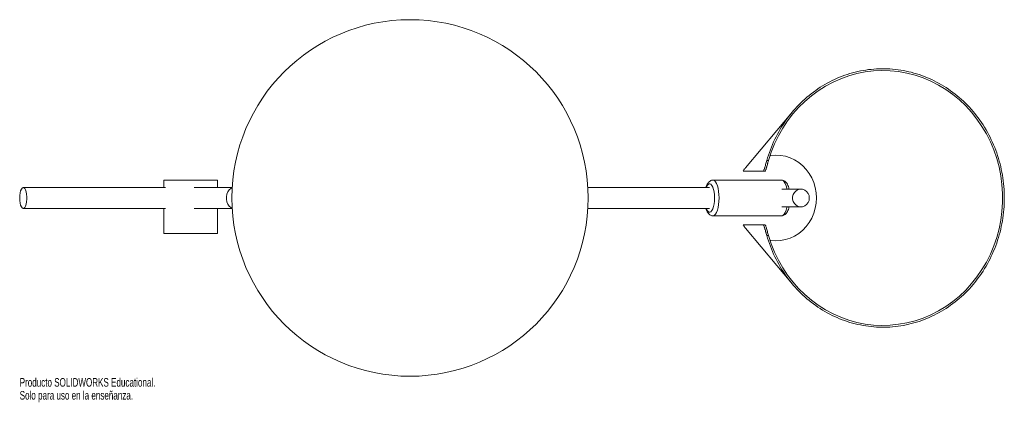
# Paper-space layout '_Inferior' of a CAD drawing. Header units: millimetres. Extents: x -219 to 334, y -115 to 100.
import ezdxf

# ---------------------------------------------------------------- set-up
doc = ezdxf.new("R2010")
doc.units = ezdxf.units.MM
doc.styles.add('SLDTEXTSTYLE0', font='TXT', dxfattribs={"width": 0.7})

psp = doc.layouts.new('_Inferior')

# ---------------------------------------------------------------- linework, layer by layer
at = {"color": 7, "linetype": 'Continuous', "lineweight": 15}
for p, q in [((214.63, 48.29), (188.32, 16.96)), ((200.23, 21), (201.21, 21)), ((199.26, 15), (198.3, 15)), ((-137.26, 5.85), (-217.13, 5.85)), ((-138.16, 10), (-138.16, 5.85)), ((-138.16, 10), (-108.16, 10)), ((-99.68, 5.85), (-121.19, 5.85)), ((-108.16, 5.85), (-108.16, 10)), ((168.14, 5.85), (99.83, 5.85)), ((208.55, 10), (170.02, 10)), ((219.41, 5), (208.69, 5)), ((208.69, -5), (219.41, -5)), ((-217.13, -5.85), (-137.26, -5.85)), ((-138.16, -5.85), (-138.16, -20)), ((-121.19, -5.85), (-99.67, -5.85)), ((-108.16, -20), (-108.16, -5.85)), ((99.83, -5.85), (168.14, -5.85)), ((170.02, -10), (208.55, -10)), ((198.3, -15), (199.26, -15)), ((-138.16, -20), (-108.16, -20)), ((188.33, -16.97), (214.63, -48.29)), ((201.21, -21), (200.23, -21))]:
    psp.add_line(p, q, dxfattribs=at)
at = {"color": 7, "linetype": 'Continuous', "lineweight": 15, "flags": 128}
for points in [[(201.21, 21), (202.76, 25.74), (204.61, 30.36), (206.76, 34.83), (209.2, 39.12), (211.92, 43.22), (214.9, 47.11), (218.13, 50.77), (221.59, 54.18), (225.27, 57.32), (229.15, 60.17), (233.2, 62.73), (237.42, 64.99), (241.77, 66.92), (246.24, 68.52), (250.81, 69.78), (255.44, 70.7), (260.13, 71.28), (264.84, 71.5), (269.55, 71.37), (274.25, 70.88), (278.9, 70.05), (283.48, 68.87), (287.98, 67.36), (292.36, 65.51), (296.62, 63.34), (300.72, 60.85), (304.64, 58.07), (308.37, 55), (311.89, 51.66), (315.18, 48.06), (318.23, 44.23), (321.01, 40.18), (323.53, 35.93), (325.75, 31.51), (327.68, 26.93), (329.3, 22.22), (330.61, 17.39), (331.59, 12.49), (332.25, 7.52), (332.59, 2.51), (332.59, -2.51), (332.25, -7.52), (331.59, -12.49), (330.61, -17.39), (329.3, -22.22), (327.68, -26.93), (325.75, -31.51), (323.53, -35.93), (321.01, -40.18), (318.23, -44.23), (315.18, -48.06), (311.89, -51.66), (308.37, -55), (304.64, -58.07), (300.72, -60.85), (296.62, -63.34), (292.36, -65.51), (287.98, -67.36), (283.48, -68.87), (278.9, -70.05), (274.25, -70.88), (269.55, -71.37), (264.84, -71.5), (260.13, -71.28), (255.44, -70.7), (250.81, -69.78), (246.24, -68.52), (241.77, -66.92), (237.42, -64.99), (233.2, -62.73), (229.15, -60.17), (225.27, -57.32), (221.59, -54.18), (218.13, -50.77), (214.9, -47.11), (211.92, -43.22), (209.2, -39.12), (206.76, -34.83), (204.61, -30.36), (202.76, -25.74), (201.21, -21)], [(202.05, 23.7), (202.46, 23.77), (205.21, 24), (207.96, 23.87), (210.67, 23.38), (213.31, 22.55), (215.83, 21.38), (218.2, 19.89), (220.39, 18.11), (222.35, 16.05), (224.06, 13.76), (225.5, 11.26), (226.64, 8.6), (227.47, 5.8), (227.97, 2.92), (228.14, 0), (227.97, -2.92), (227.47, -5.8), (226.64, -8.6), (225.5, -11.26), (224.06, -13.76), (222.35, -16.05), (220.39, -18.11), (218.2, -19.89), (215.83, -21.38), (213.31, -22.55), (210.67, -23.38), (207.96, -23.87), (205.21, -24), (202.46, -23.77), (202.05, -23.7)], [(-219.13, 0), (-219.07, 1.45), (-218.88, 2.82), (-218.59, 4), (-218.2, 4.94), (-217.75, 5.56), (-217.26, 5.84), (-216.76, 5.75), (-216.28, 5.29), (-215.85, 4.51), (-215.51, 3.44), (-215.27, 2.15), (-215.14, 0.73), (-215.14, -0.73), (-215.27, -2.15), (-215.51, -3.44), (-215.85, -4.51), (-216.28, -5.29), (-216.76, -5.75), (-217.26, -5.84), (-217.75, -5.56), (-218.2, -4.94), (-218.59, -4), (-218.88, -2.82), (-219.07, -1.45), (-219.13, 0)], [(-99.84, 5.71), (-100.69, 5.29), (-101.56, 4.51), (-102.27, 3.44), (-102.77, 2.15), (-103.03, 0.73), (-103.03, -0.73), (-102.77, -2.15), (-102.27, -3.44), (-101.56, -4.51), (-100.69, -5.29), (-99.84, -5.71)], [(224.11, 0), (223.94, 1.35), (223.43, 2.6), (222.62, 3.65), (221.57, 4.44), (220.37, 4.9), (219.09, 4.99), (217.84, 4.71), (216.7, 4.08), (215.77, 3.16), (215.1, 1.99), (214.76, 0.68), (214.76, -0.68), (215.1, -1.99), (215.77, -3.16), (216.7, -4.08), (217.84, -4.71), (219.09, -4.99), (220.37, -4.9), (221.57, -4.44), (222.62, -3.65), (223.43, -2.6), (223.94, -1.35), (224.11, 0)]]:
    psp.add_lwpolyline(points, dxfattribs=at)
at = {"color": 8, "linetype": 'Continuous', "lineweight": 15, "flags": 128}
for points in [[(170.88, 0), (170.82, 1.72), (170.63, 3.36), (170.32, 4.84), (169.92, 6.1), (169.43, 7.07), (168.88, 7.71), (168.29, 7.99), (167.7, 7.89), (167.13, 7.43), (166.61, 6.62), (166.28, 5.85)], [(173.44, 0), (173.38, 1.89), (173.2, 3.72), (172.9, 5.41), (172.5, 6.9), (172.01, 8.15), (171.44, 9.1), (170.83, 9.72), (170.19, 9.99), (170.04, 10)], [(211.51, 5), (211.43, 5.41), (211.03, 6.9), (210.53, 8.15), (209.97, 9.1), (209.36, 9.72), (208.71, 9.99), (208.55, 10)], [(166.28, -5.85), (166.61, -6.62), (167.13, -7.43), (167.7, -7.89), (168.29, -7.99), (168.88, -7.71), (169.43, -7.07), (169.92, -6.1), (170.32, -4.84), (170.63, -3.36), (170.82, -1.72), (170.88, 0)], [(170.05, -10), (170.19, -9.99), (170.83, -9.72), (171.44, -9.1), (172.01, -8.15), (172.5, -6.9), (172.9, -5.41), (173.2, -3.72), (173.38, -1.89), (173.44, 0)], [(208.55, -10), (208.71, -9.99), (209.36, -9.72), (209.97, -9.1), (210.53, -8.15), (211.03, -6.9), (211.43, -5.41), (211.51, -5)]]:
    psp.add_lwpolyline(points, dxfattribs=at)
at = {"color": 7, "linetype": 'Continuous', "lineweight": 15}
psp.add_circle((0, 0), 100, dxfattribs=at)
for points, knots in [([(200.23, 21), (201.4, 25.12), (202.92, 29.12), (206.59, 36.78), (208.75, 40.44), (213.64, 47.29), (216.38, 50.48), (222.33, 56.3), (225.55, 58.93), (232.38, 63.54), (235.98, 65.51), (243.47, 68.76), (247.35, 70.03), (255.26, 71.81), (259.28, 72.33), (267.36, 72.6), (271.42, 72.35), (279.41, 71.09), (283.36, 70.08), (291.02, 67.33), (294.73, 65.6), (301.82, 61.45), (305.18, 59.04), (311.46, 53.63), (314.38, 50.62), (319.66, 44.11), (322.03, 40.6), (326.14, 33.2), (327.89, 29.3), (330.7, 21.23), (331.78, 17.07), (333.21, 8.6), (333.57, 4.3), (333.57, -4.3), (333.21, -8.6), (331.78, -17.07), (330.7, -21.23), (327.89, -29.3), (326.14, -33.2), (322.03, -40.6), (319.66, -44.11), (314.38, -50.62), (311.46, -53.63), (305.18, -59.04), (301.82, -61.45), (294.73, -65.6), (291.02, -67.33), (283.36, -70.08), (279.41, -71.09), (271.42, -72.35), (267.36, -72.6), (259.28, -72.33), (255.26, -71.81), (247.35, -70.03), (243.47, -68.76), (235.98, -65.51), (232.38, -63.54), (225.55, -58.93), (222.33, -56.3), (216.38, -50.48), (213.64, -47.29), (208.75, -40.44), (206.59, -36.78), (202.92, -29.12), (201.4, -25.12), (200.23, -21)], [0, 0, 0, 0, 0.03125, 0.03125, 0.0625, 0.0625, 0.09375, 0.09375, 0.125, 0.125, 0.15625, 0.15625, 0.1875, 0.1875, 0.21875, 0.21875, 0.25, 0.25, 0.28125, 0.28125, 0.3125, 0.3125, 0.34375, 0.34375, 0.375, 0.375, 0.40625, 0.40625, 0.4375, 0.4375, 0.46875, 0.46875, 0.5, 0.5, 0.53125, 0.53125, 0.5625, 0.5625, 0.59375, 0.59375, 0.625, 0.625, 0.65625, 0.65625, 0.6875, 0.6875, 0.71875, 0.71875, 0.75, 0.75, 0.78125, 0.78125, 0.8125, 0.8125, 0.84375, 0.84375, 0.875, 0.875, 0.90625, 0.90625, 0.9375, 0.9375, 0.96875, 0.96875, 1, 1, 1, 1]), ([(188.35, 16.94), (188.15, 16.72), (187.54, 16.02), (187.04, 15.22), (186.99, 15.07), (186.96, 15)], [0, 0, 0, 0, 0.209574, 0.635194, 1, 1, 1, 1]), ([(198.3, 15), (198.33, 15), (198.37, 15.04), (198.44, 15.15), (198.46, 15.19), (198.52, 15.31), (198.54, 15.37), (198.63, 15.6), (198.7, 15.78), (198.85, 16.22), (198.93, 16.47), (199.1, 17.03), (199.19, 17.34), (199.38, 18.01), (199.48, 18.36), (199.69, 19.09), (199.8, 19.47), (200.01, 20.23), (200.12, 20.62), (200.23, 21)], [0, 0, 0, 0, 0.125, 0.125, 0.1875, 0.1875, 0.25, 0.25, 0.375, 0.375, 0.5, 0.5, 0.625, 0.625, 0.75, 0.75, 0.875, 0.875, 1, 1, 1, 1]), ([(201.21, 21), (201.1, 20.62), (200.99, 20.23), (200.83, 19.66), (200.78, 19.47), (200.67, 19.1), (200.61, 18.91), (200.46, 18.36), (200.36, 18.01), (200.21, 17.52), (200.16, 17.35), (200.07, 17.04), (199.98, 16.75), (199.9, 16.48), (199.82, 16.23), (199.78, 16.11), (199.67, 15.78), (199.6, 15.6), (199.48, 15.3), (199.42, 15.19), (199.33, 15.04), (199.29, 15), (199.26, 15)], [0, 0, 0, 0, 0.125, 0.125, 0.1875, 0.1875, 0.25, 0.25, 0.375, 0.375, 0.4375, 0.4375, 0.5, 0.5625, 0.5625, 0.625, 0.625, 0.75, 0.75, 0.875, 0.875, 1, 1, 1, 1]), ([(186.96, 15), (187.19, 15), (187.51, 15), (188.23, 15), (188.64, 15), (189.5, 15), (189.96, 15), (190.91, 15), (191.41, 15), (192.92, 15), (193.96, 15), (196.1, 15), (197.19, 15), (198.3, 15)], [0, 0, 0, 0, 0.125, 0.125, 0.25, 0.25, 0.375, 0.375, 0.5, 0.5, 0.75, 0.75, 1, 1, 1, 1]), ([(170.05, 9.97), (169.93, 9.97), (169.48, 10.01), (168.75, 9.75), (167.98, 9.27), (167.32, 8.58), (166.73, 7.64), (166.31, 6.72), (166.12, 6.04), (166.07, 5.85)], [0, 0, 0, 0, 0.061005, 0.211213, 0.358497, 0.517286, 0.701878, 0.916834, 1, 1, 1, 1]), ([(212.73, 5), (212.68, 5.24), (212.51, 6), (212.1, 7.11), (211.51, 8.24), (210.8, 9.09), (210.01, 9.66), (209.25, 9.97), (208.76, 9.97), (208.58, 9.97)], [0, 0, 0, 0, 0.088045, 0.281621, 0.485286, 0.650056, 0.791509, 0.924067, 1, 1, 1, 1]), ([(208.61, -9.98), (208.88, -9.96), (209.45, -9.92), (210.24, -9.52), (210.95, -8.93), (211.57, -8.12), (212.13, -7.04), (212.52, -5.98), (212.68, -5.22), (212.73, -5)], [0, 0, 0, 0, 0.113819, 0.246474, 0.383073, 0.53699, 0.718803, 0.919458, 1, 1, 1, 1]), ([(166.07, -5.85), (166.13, -6.05), (166.32, -6.74), (166.77, -7.71), (167.4, -8.69), (168.14, -9.4), (168.97, -9.84), (169.66, -10.04), (170.02, -9.98), (170.08, -9.98)], [0, 0, 0, 0, 0.085085, 0.304599, 0.508105, 0.675256, 0.826048, 0.971153, 1, 1, 1, 1]), ([(186.96, -15), (186.99, -15.07), (187.04, -15.21), (187.52, -15.98), (188.11, -16.66), (188.35, -16.95)], [0, 0, 0, 0, 0.370808, 0.739568, 1, 1, 1, 1]), ([(198.3, -15), (197.19, -15), (196.1, -15), (193.96, -15), (192.92, -15), (191.41, -15), (190.91, -15), (189.96, -15), (189.5, -15), (188.64, -15), (188.23, -15), (187.51, -15), (187.19, -15), (186.96, -15)], [0, 0, 0, 0, 0.25, 0.25, 0.5, 0.5, 0.625, 0.625, 0.75, 0.75, 0.875, 0.875, 1, 1, 1, 1]), ([(200.23, -21), (200.12, -20.62), (200.01, -20.23), (199.85, -19.66), (199.8, -19.47), (199.69, -19.1), (199.64, -18.91), (199.48, -18.36), (199.39, -18.01), (199.24, -17.51), (199.19, -17.35), (199.1, -17.04), (199.01, -16.75), (198.93, -16.48), (198.85, -16.23), (198.81, -16.11), (198.7, -15.78), (198.63, -15.6), (198.51, -15.3), (198.46, -15.19), (198.37, -15.04), (198.33, -15), (198.3, -15)], [0, 0, 0, 0, 0.125, 0.125, 0.1875, 0.1875, 0.25, 0.25, 0.375, 0.375, 0.4375, 0.4375, 0.5, 0.5625, 0.5625, 0.625, 0.625, 0.75, 0.75, 0.875, 0.875, 1, 1, 1, 1]), ([(199.26, -15), (199.29, -15), (199.33, -15.04), (199.4, -15.15), (199.42, -15.19), (199.48, -15.31), (199.51, -15.37), (199.6, -15.6), (199.66, -15.78), (199.81, -16.22), (199.9, -16.47), (200.07, -17.03), (200.16, -17.34), (200.35, -18.01), (200.46, -18.36), (200.67, -19.09), (200.77, -19.47), (200.99, -20.23), (201.1, -20.62), (201.21, -21)], [0, 0, 0, 0, 0.125, 0.125, 0.1875, 0.1875, 0.25, 0.25, 0.375, 0.375, 0.5, 0.5, 0.625, 0.625, 0.75, 0.75, 0.875, 0.875, 1, 1, 1, 1])]:
    psp.add_open_spline(points, degree=3, knots=knots, dxfattribs=at)

# ---------------------------------------------------------------- texts
at = {"color": 7, "linetype": 'Continuous', "char_height": 4.8336, "attachment_point": 1, "style": 'SLDTEXTSTYLE0'}
for s, insert in [('Producto SOLIDWORKS Educational.', (-219.13, -101.02)), ('Solo para uso en la enseñanza.', (-219.13, -108.27))]:
    psp.add_mtext(s, dxfattribs=dict(at, insert=insert))

doc.saveas('drawing.dxf')
